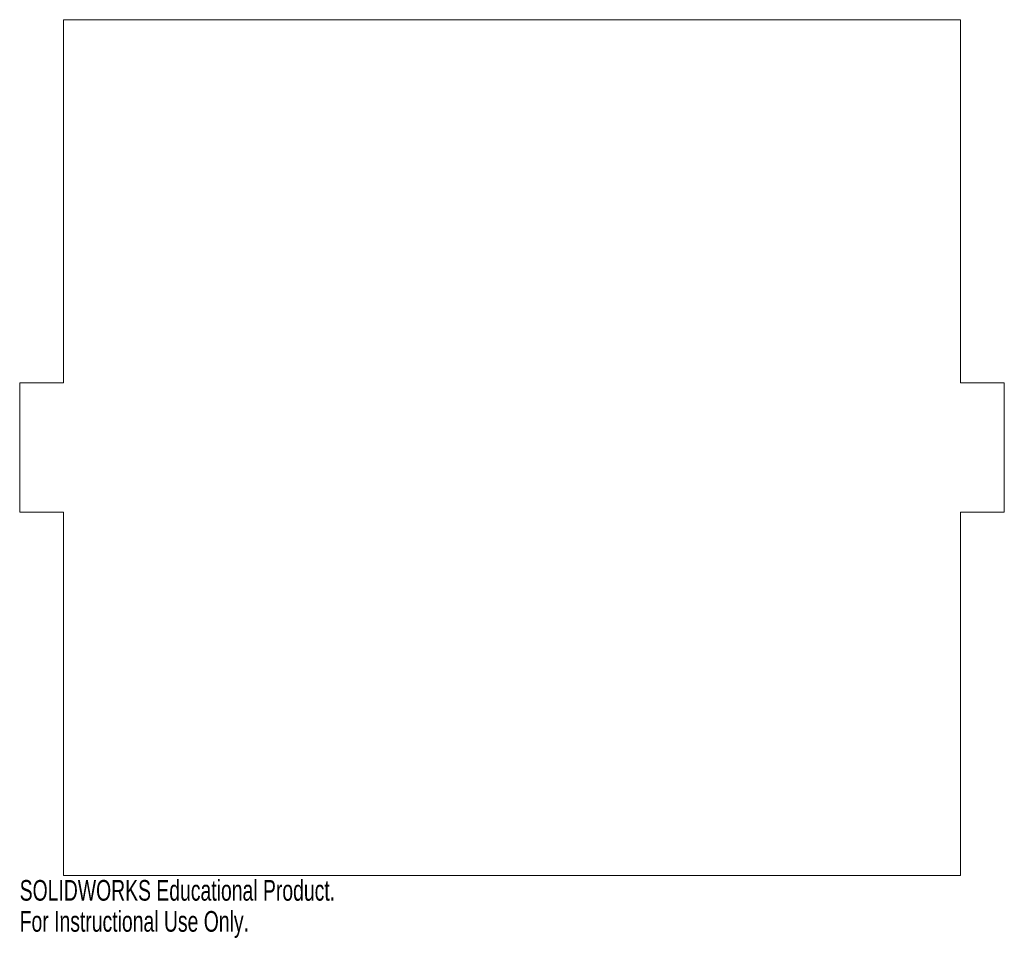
# Model space of a CAD drawing. Header units: millimetres. Extents: x -91 to 139, y -161 to 53.
import ezdxf

# ---------------------------------------------------------------- set-up
doc = ezdxf.new("R2010")
doc.units = ezdxf.units.MM
doc.styles.add('SLDTEXTSTYLE0', font='TXT', dxfattribs={"width": 0.7})

msp = doc.modelspace()

# ---------------------------------------------------------------- linework, layer by layer
at = {"color": 7, "linetype": 'Continuous', "lineweight": 15}
for p, q in [((-80.34, 53.32), (-80.34, -31.54)), ((129.18, 53.32), (-80.34, 53.32)), ((129.18, -31.54), (129.18, 53.32)), ((-80.34, -31.54), (-90.58, -31.54)), ((-90.58, -31.54), (-90.58, -61.78)), ((139.42, -31.54), (129.18, -31.54)), ((139.42, -61.78), (139.42, -31.54)), ((-90.58, -61.78), (-80.34, -61.78)), ((-80.34, -61.78), (-80.34, -146.68)), ((129.18, -146.68), (129.18, -61.78)), ((129.18, -61.78), (139.42, -61.78)), ((-80.34, -146.68), (129.18, -146.68))]:
    msp.add_line(p, q, dxfattribs=at)

# ---------------------------------------------------------------- texts
at = {"color": 7, "linetype": 'Continuous', "char_height": 4.8336, "attachment_point": 1, "style": 'SLDTEXTSTYLE0'}
for s, insert in [('SOLIDWORKS Educational Product.', (-90.58, -147.7)), ('For Instructional Use Only.', (-90.58, -154.95))]:
    msp.add_mtext(s, dxfattribs=dict(at, insert=insert))

doc.saveas('drawing.dxf')
